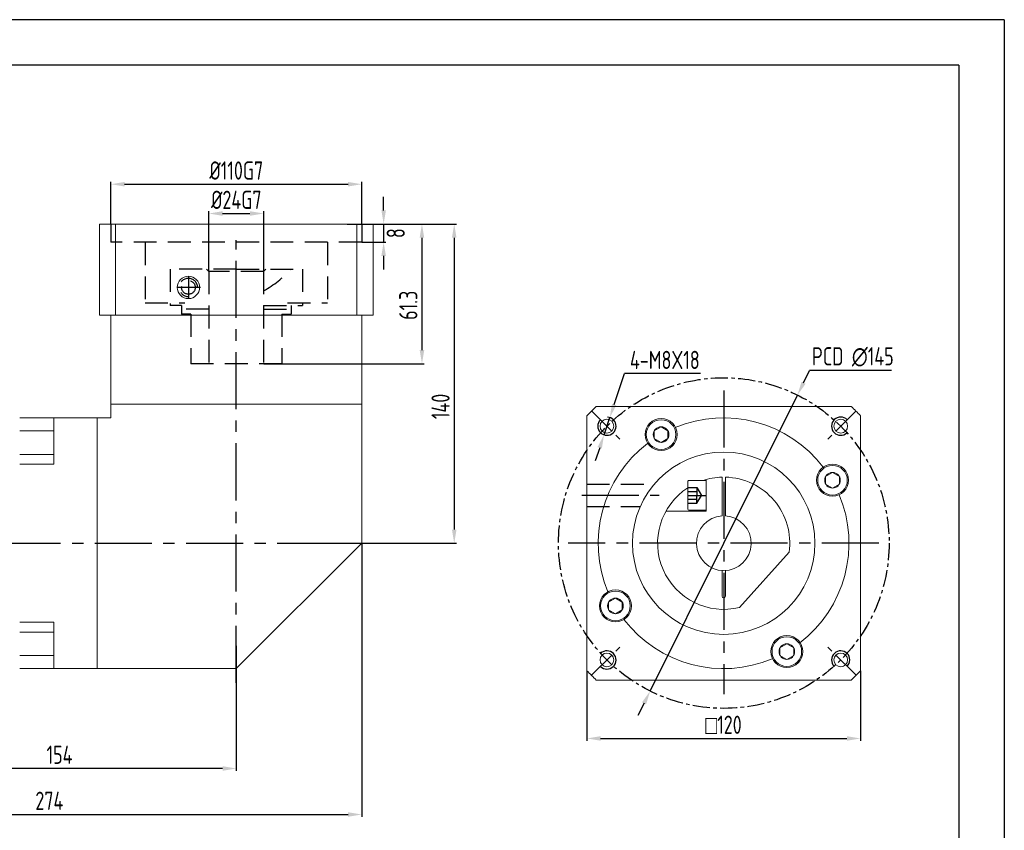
# Model space of a CAD drawing. Header units: millimetres. Extents: x -20 to 820, y -20 to 574.
# Tile 3 of 3: x 388 to 820, y 218 to 574. Entities that reach past the tile are written whole.
import ezdxf

# ---------------------------------------------------------------- set-up
doc = ezdxf.new("R2010")
doc.units = ezdxf.units.MM
doc.header["$LTSCALE"] = 20
doc.linetypes.add('CENTER', pattern=[2, 1.25, -0.25, 0.25, -0.25])
doc.linetypes.add('DASHED', pattern=[0.75, 0.5, -0.25])
doc.layers.get('0').update_dxf_attribs({"lineweight": 20})
doc.layers.add('1轮廓实线层', color=7, linetype='Continuous', lineweight=20)
for name, color, linetype in [('2细线层', 4, 'Continuous'), ('3中心线层', 1, 'CENTER'), ('4虚线层', 6, 'DASHED'), ('7标注层', 4, 'Continuous'), ('图框层', 7, 'Continuous')]:
    doc.layers.add(name, color=color, linetype=linetype)
doc.styles.get("Standard").update_dxf_attribs({"font": 'isocp.shx', "width": 0.8, "bigfont": 'gbcbig.shx'})
doc.styles.add('TH_GBDIM', font='isocp.shx', dxfattribs={"width": 0.8, "bigfont": 'gbcbig.shx'})
doc.dimstyles.new('TH_GBDIM', dxfattribs={"dimscale": 2, "dimtxt": 4, "dimasz": 3, "dimexe": 0.5, "dimexo": 0, "dimgap": 1, "dimtad": 1, "dimtoh": 1, "dimdec": 3, "dimdsep": 46, "dimtxsty": 'TH_GBDIM', "dimcen": 0, "dimclrd": 256, "dimclre": 256, "dimclrt": 256, "dimadec": 3, "dimazin": 2, "dimtfac": 0.714286, "dimtdec": 3, "dimtmove": 0, "dimatfit": 3, "dimfxl": 1, "dimtolj": 1, "dimtzin": 0, "dimlwd": -1, "dimarcsym": 0})
doc.dimstyles.new('TH_GBDIM$0', dxfattribs={"dimscale": 2, "dimtxt": 4, "dimasz": 3, "dimexe": 0.5, "dimexo": 0, "dimgap": 1, "dimtad": 1, "dimtoh": 1, "dimdec": 3, "dimdsep": 46, "dimtxsty": 'TH_GBDIM', "dimcen": 0, "dimclrd": 256, "dimclre": 256, "dimclrt": 256, "dimadec": 3, "dimazin": 2, "dimtfac": 0.714286, "dimtdec": 3, "dimtmove": 0, "dimatfit": 3, "dimfxl": 1, "dimtolj": 1, "dimtzin": 0, "dimlwd": -1, "dimarcsym": 0})

# ---------------------------------------------------------------- blocks, each defined once
blk = doc.blocks.new('A$C5D753234')
for p, q in [((-28.73, 3.96), (-6.94, 28.16)), ((-0.75, 23.25), (-0.75, 11.98)), ((0.75, 23.25), (0.75, 11.98)), ((-0.75, -11.98), (-0.75, -28.99)), ((0.75, -11.98), (0.75, -28.99)), ((7.75, -14), (7.75, -27.95)), ((7.75, -14), (25.4, -14))]:
    blk.add_line(p, q)
for centre, radius, start, end in [((0, 0), 29, 302.8952, 103.8516), ((0, 23.25), 0.75, 0, 180), ((0, 0), 12, 273.5833, 266.4167), ((0, 0), 29, 172.1484, 268.518), ((0, 0), 29, 271.482, 288.5086)]:
    blk.add_arc(centre, radius, start, end)
at = {"layer": '1轮廓实线层', "extrusion": (0, 1e-16, -1)}
for p, q in [((15.35, -14.5), (7.75, -14.5)), ((7.75, -14.5), (7.75, -21)), ((15.75, -21), (15.75, -14.9))]:
    blk.add_line(p, q, dxfattribs=at)
at = {"layer": '1轮廓实线层'}
for p, q in [((7.75, -27.5), (7.75, -21)), ((15.75, -21), (15.75, -27.1)), ((15.35, -27.5), (7.75, -27.5))]:
    blk.add_line(p, q, dxfattribs=at)
at = {"layer": '1轮廓实线层', "extrusion": (0, 1e-16, -1)}
blk.add_arc((-15.35, -14.9), 0.4, 90, 180, dxfattribs=at)
at = {"layer": '1轮廓实线层'}
blk.add_arc((15.35, -27.1), 0.4, 270, 0, dxfattribs=at)
at = {"layer": '3中心线层'}
blk.add_line((15.87, -21), (7.49, -21), dxfattribs=at)
at = {"layer": '4虚线层', "extrusion": (0, 1e-16, -1)}
for p, q in [((11.75, -17.57), (9.77, -21)), ((15.75, -17.57), (11.75, -17.57)), ((11.75, -17.57), (11.75, -21)), ((15.75, -19.3), (11.75, -19.3))]:
    blk.add_line(p, q, dxfattribs=at)
at = {"layer": '4虚线层'}
for p, q in [((11.75, -24.43), (9.77, -21)), ((11.75, -24.43), (11.75, -21)), ((15.75, -22.7), (11.75, -22.7)), ((15.75, -24.43), (11.75, -24.43))]:
    blk.add_line(p, q, dxfattribs=at)
blk = doc.blocks.new('A$C22961491')
at = {"layer": '1轮廓实线层'}
for p, q in [((-55.89, 60), (55.89, 60)), ((-60, -55.89), (-60, 55.89)), ((60, 55.89), (60, -55.89)), ((55.89, -60), (-55.89, -60))]:
    blk.add_line(p, q, dxfattribs=at)
for start, end in [(132.9703, 137.0297), (42.9703, 47.0297), (222.9703, 227.0297), (312.9703, 317.0297)]:
    blk.add_arc((0, 0), 82, start, end, dxfattribs=at)
at = {"layer": '3中心线层'}
for p, q in [((0, 66.95), (0, -66.13)), ((68.03, 0), (-68.16, 0))]:
    blk.add_line(p, q, dxfattribs=at)
blk = doc.blocks.new('*D21')
at = {"layer": '7标注层', "lineweight": -2}
for p, q in [((636.94, 288.49), (636.94, 257.76)), ((756.94, 288.49), (756.94, 257.76))]:
    blk.add_line(p, q, dxfattribs=at)
at = {"layer": '7标注层'}
blk.add_line((642.94, 258.76), (750.94, 258.76), dxfattribs=at)
for points in [[(642.94, 259.76), (642.94, 257.76), (636.94, 258.76)], [(750.94, 257.76), (750.94, 259.76), (756.94, 258.76)]]:
    blk.add_solid(points, dxfattribs=at)
at = {"layer": 'Defpoints', "color": 0}
for p in [(636.94, 288.49), (756.94, 288.49), (756.94, 258.76)]:
    blk.add_point(p, dxfattribs=at)
at = {"layer": '7标注层', "insert": (696.87, 264.76), "char_height": 8, "attachment_point": 5, "style": 'TH_GBDIM'}
blk.add_mtext('\\A1;{\\Famgdt;o}120', dxfattribs=at)
blk = doc.blocks.new('*D22')
at = {"layer": '7标注层', "lineweight": -2}
for p, q in [((471.17, 463.58), (471.17, 489.99)), ((495.17, 463.58), (495.17, 489.99))]:
    blk.add_line(p, q, dxfattribs=at)
at = {"layer": '7标注层'}
blk.add_line((477.17, 488.99), (489.17, 488.99), dxfattribs=at)
for points in [[(477.17, 489.99), (477.17, 487.99), (471.17, 488.99)], [(489.17, 487.99), (489.17, 489.99), (495.17, 488.99)]]:
    blk.add_solid(points, dxfattribs=at)
at = {"layer": 'Defpoints', "color": 0}
for p in [(495.17, 488.99), (471.17, 463.58), (495.17, 463.58)]:
    blk.add_point(p, dxfattribs=at)
at = {"layer": '7标注层', "insert": (483.17, 494.99), "char_height": 8, "attachment_point": 5}
blk.add_mtext('\\A1;{%%c24}{}{G7{\\H0.7x;}{}}', dxfattribs=at)
blk = doc.blocks.new('A$C27CB074C')
blk.add_circle((-33.5, -21), 4.9)
at = {"layer": '4虚线层'}
for p, q in [((-41.5, 0), (-41.5, 29)), ((-41.5, 29), (-25.5, 29)), ((-25.5, 12), (-25.5, 29)), ((-25.5, 24), (-21.8, 24)), ((-24, 12), (-24, 24)), ((-21.8, 20), (-21.8, 24)), ((-21.8, 20), (0, 20)), ((0, 20), (0, -20)), ((-40.5, 12), (-41.5, 13)), ((-40.5, 12), (0, 12)), ((-40.5, 12), (-40.5, -12)), ((-40.5, -12), (-41.5, -13)), ((-40.5, -12), (0, -12)), ((-24, -12), (-24, -24)), ((-33.5, -15.7), (-33.5, -26.1)), ((-38.4, -21), (-28.44, -21)), ((-21.8, -20), (-21.8, -24)), ((-21.8, -20), (0, -20)), ((-25.5, -24), (-25.5, -29)), ((-25.5, -24), (-21.8, -24)), ((-21.8, -23.68), (-22.12, -24)), ((-41.5, -29), (-25.5, -29))]:
    blk.add_line(p, q, dxfattribs=at)
at = {"layer": '4虚线层', "linetype": 'DASHED'}
blk.add_line((-41.5, 0), (-41.5, -29), dxfattribs=at)
at = {"layer": '4虚线层'}
blk.add_circle((-33.5, -21), 3, dxfattribs=at)
for centre, radius, start, end in [((-75.45, -12.71), 50, 29.619, 47.2422), ((-33.5, -21), 4, 90, 0)]:
    blk.add_arc(centre, radius, start, end, dxfattribs=at)
blk = doc.blocks.new('*D36')
at = {"layer": '7标注层', "lineweight": -2}
for p, q in [((531.84, 484.38), (565.59, 484.38)), ((495.22, 423.08), (565.59, 423.08))]:
    blk.add_line(p, q, dxfattribs=at)
at = {"layer": '7标注层'}
blk.add_line((564.59, 478.38), (564.59, 429.08), dxfattribs=at)
for points in [[(565.59, 478.38), (563.59, 478.38), (564.59, 484.38)], [(563.59, 429.08), (565.59, 429.08), (564.59, 423.08)]]:
    blk.add_solid(points, dxfattribs=at)
at = {"layer": 'Defpoints', "color": 0}
for p in [(531.84, 484.38), (495.22, 423.08), (564.59, 423.08)]:
    blk.add_point(p, dxfattribs=at)
at = {"layer": '7标注层', "insert": (558.59, 448.73), "char_height": 8, "attachment_point": 5, "rotation": 90}
blk.add_mtext('\\A1;{61.3}{}{{\\H0.7x;}{}}', dxfattribs=at)
blk = doc.blocks.new('*D38')
at = {"layer": '7标注层', "lineweight": -2}
for p, q in [((543.17, 484.38), (579.74, 484.38)), ((523.16, 344.38), (579.74, 344.38))]:
    blk.add_line(p, q, dxfattribs=at)
at = {"layer": '7标注层'}
blk.add_line((578.74, 478.38), (578.74, 350.38), dxfattribs=at)
for points in [[(579.74, 478.38), (577.74, 478.38), (578.74, 484.38)], [(577.74, 350.38), (579.74, 350.38), (578.74, 344.38)]]:
    blk.add_solid(points, dxfattribs=at)
at = {"layer": 'Defpoints', "color": 0}
for p in [(543.17, 484.38), (523.16, 344.38), (578.74, 344.38)]:
    blk.add_point(p, dxfattribs=at)
at = {"layer": '7标注层', "insert": (572.74, 404.38), "char_height": 8, "attachment_point": 5, "rotation": 90, "style": 'TH_GBDIM'}
blk.add_mtext('\\A1;140', dxfattribs=at)
blk = doc.blocks.new('*D39')
at = {"layer": '7标注层', "lineweight": -2}
for p, q in [((483.17, 299.33), (483.17, 244.59)), ((329.17, 270.38), (329.17, 244.59))]:
    blk.add_line(p, q, dxfattribs=at)
at = {"layer": '7标注层'}
blk.add_line((477.17, 245.59), (335.17, 245.59), dxfattribs=at)
for points in [[(335.17, 246.59), (335.17, 244.59), (329.17, 245.59)], [(477.17, 244.59), (477.17, 246.59), (483.17, 245.59)]]:
    blk.add_solid(points, dxfattribs=at)
at = {"layer": 'Defpoints', "color": 0}
for p in [(483.17, 299.33), (329.17, 270.38), (329.17, 245.59)]:
    blk.add_point(p, dxfattribs=at)
at = {"layer": '7标注层', "insert": (405.64, 251.59), "char_height": 8, "attachment_point": 5, "style": 'TH_GBDIM'}
blk.add_mtext('\\A1;154', dxfattribs=at)
blk = doc.blocks.new('HHJZVDX')
at = {"layer": '1轮廓实线层'}
for p, q in [((-55, 61), (-55, 0)), ((-55, 61), (55, 61)), ((55, 61), (55, 55)), ((61, 55), (55, 55)), ((61, -55), (61, 55)), ((61, 55), (95, 55)), ((80, 34.64), (80, 55)), ((95, 49.27), (80, 49.27)), ((95, 38.95), (80, 38.95)), ((95, 34.64), (80, 34.64)), ((-55, 0), (0, -55)), ((95, -34.64), (80, -34.64)), ((80, -34.64), (80, -55)), ((95, -38.95), (80, -38.95)), ((95, -49.27), (80, -49.27)), ((0, -55), (61, -55)), ((61, -55), (95, -55))]:
    blk.add_line(p, q, dxfattribs=at)
blk = doc.blocks.new('*D42')
at = {"layer": '7标注层', "lineweight": -2}
for p, q in [((428.17, 484.38), (428.17, 502.84)), ((538.17, 484.58), (538.17, 502.84))]:
    blk.add_line(p, q, dxfattribs=at)
at = {"layer": '7标注层'}
blk.add_line((434.17, 501.84), (532.17, 501.84), dxfattribs=at)
for points in [[(434.17, 502.84), (434.17, 500.84), (428.17, 501.84)], [(532.17, 500.84), (532.17, 502.84), (538.17, 501.84)]]:
    blk.add_solid(points, dxfattribs=at)
at = {"layer": 'Defpoints', "color": 0}
for p in [(538.17, 501.84), (428.17, 484.38), (538.17, 484.58)]:
    blk.add_point(p, dxfattribs=at)
at = {"layer": '7标注层', "insert": (483.17, 507.84), "char_height": 8, "attachment_point": 5}
blk.add_mtext('\\A1;{%%c110}{}{G7{\\H0.7x;}{}}', dxfattribs=at)
blk = doc.blocks.new('A$C30EF5B34')
at = {"layer": '4虚线层'}
for p, q in [((0, 55), (8, 55)), ((8, -55), (8, 55)), ((8, 40), (34.6, 40)), ((34.6, 40), (34.6, 22.5)), ((34.6, -22.5), (34.6, -40)), ((8, -40), (34.6, -40))]:
    blk.add_line(p, q, dxfattribs=at)
at = {"layer": '4虚线层', "linetype": 'DASHED'}
blk.add_line((0, -55), (8, -55), dxfattribs=at)
blk = doc.blocks.new('FGHGH')
at = {"color": 7, "linetype": 'Continuous'}
for p, q in [((-60, 79), (-60, 49)), ((-52.92, 79), (-60, 79)), ((-52.92, 39), (-52.92, 79)), ((-52.92, 79), (52.92, 79)), ((52.92, 79), (52.92, 39)), ((60, 79), (52.92, 79)), ((60, 49), (60, 79)), ((-60, 39), (-55, 39)), ((-30.72, 39), (-55, 39)), ((-55, 39), (-55, 0)), ((-19.21, 39), (-30.72, 39)), ((-19.21, 39), (19.21, 39)), ((19.21, 39), (30.72, 39)), ((55, 39), (30.72, 39)), ((60, 39), (55, 39)), ((55, 0), (55, 39)), ((-30.72, 0), (-55, 0)), ((30.72, 0), (-30.72, 0)), ((55, 0), (30.72, 0))]:
    blk.add_line(p, q, dxfattribs=at)
for points, knots in [([(-60, 49), (-60, 46.87), (-60, 44.9), (-60, 41.48), (-60, 40.04), (-60, 39)], [0, 0, 0, 0, 0.5, 0.5, 1, 1, 1, 1]), ([(60, 39), (60, 39.26), (60, 39.54), (60, 40.16), (60, 40.5), (60, 41.56), (60, 42.36), (60, 44.92), (60, 46.89), (60, 49)], [0, 0, 0, 0, 0.125, 0.125, 0.25, 0.25, 0.5, 0.5, 1, 1, 1, 1])]:
    blk.add_open_spline(points, degree=3, knots=knots, dxfattribs=at)
blk = doc.blocks.new('*D155')
at = {"layer": '7标注层'}
for p, q in [((-48.09, 60.75), (-43.55, 74.31)), ((-10.19, 74.31), (-43.55, 74.31)), ((-52.54, 47.47), (-50, 55.06)), ((-54.44, 41.78), (-56.35, 36.09))]:
    blk.add_line(p, q, dxfattribs=at)
at = {"layer": '7标注层', "lineweight": -2}
blk.add_arc((-51.27, 51.27), 4, 43.4192, 85.8472, dxfattribs=at)
at = {"layer": '7标注层'}
for points in [[(-49.04, 61.07), (-47.14, 60.43), (-50, 55.06)], [(-53.49, 41.47), (-55.39, 42.1), (-52.54, 47.47)]]:
    blk.add_solid(points, dxfattribs=at)
at = {"layer": 'Defpoints', "color": 0}
for p in [(-50, 55.06), (-52.54, 47.47)]:
    blk.add_point(p, dxfattribs=at)
at = {"layer": '7标注层', "insert": (-25.87, 80.31), "char_height": 8, "attachment_point": 5, "style": 'TH_GBDIM'}
blk.add_mtext('\\A1;4-M8X18', dxfattribs=at)
blk = doc.blocks.new('*D156')
at = {"layer": '7标注层'}
for p, q in [((34.97, 70.28), (37.64, 75.65)), ((73.56, 75.65), (37.64, 75.65)), ((-32.3, -64.91), (32.3, 64.91)), ((-34.97, -70.28), (-37.64, -75.65))]:
    blk.add_line(p, q, dxfattribs=at)
for points in [[(34.08, 70.73), (35.87, 69.83), (32.3, 64.91)], [(-34.08, -70.73), (-35.87, -69.83), (-32.3, -64.91)]]:
    blk.add_solid(points, dxfattribs=at)
at = {"layer": 'Defpoints', "color": 0}
for p in [(32.3, 64.91), (-32.3, -64.91)]:
    blk.add_point(p, dxfattribs=at)
at = {"layer": '7标注层', "insert": (56.6, 81.65), "char_height": 8, "attachment_point": 5, "style": 'TH_GBDIM'}
blk.add_mtext('\\A1;PCD ∅145', dxfattribs=at)
blk = doc.blocks.new('A$C3BEE515E')
at = {"layer": '1轮廓实线层'}
for centre in [(-27.5, 47.63), (47.63, 27.5), (-47.63, -27.5), (27.5, -47.63)]:
    blk.add_circle(centre, 7, dxfattribs=at)
at = {"layer": '3中心线层'}
blk.add_line((-21.03, -62.29), (-21.03, -28.45), dxfattribs=at)
at = {"layer": '4虚线层'}
for p, q in [((-25.93, -60.18), (-25.93, -30.56)), ((-16.13, -60.18), (-16.13, -36.71))]:
    blk.add_line(p, q, dxfattribs=at)
blk = doc.blocks.new('FFGSG-S5FD5H')
at = {"layer": '1轮廓实线层', "extrusion": (1.22461e-16, 0, -1)}
blk.add_lwpolyline([(-861.24, 2217.08), (-858.24, 2218.81), (-858.24, 2222.21), (-861.24, 2223.94)], dxfattribs=at)
at = {"layer": '1轮廓实线层'}
blk.add_lwpolyline([(861.24, 2217.08), (864.24, 2218.81), (864.24, 2222.21), (861.24, 2223.94)], dxfattribs=at)
for radius in [6.5, 3.43]:
    blk.add_circle((861.24, 2220.51), radius, dxfattribs=at)
blk = doc.blocks.new('*D149')
at = {"layer": '7标注层'}
for p, q in [((547.79, 490.38), (547.79, 496.38)), ((547.79, 484.38), (547.79, 476.38)), ((547.79, 470.38), (547.79, 464.38))]:
    blk.add_line(p, q, dxfattribs=at)
at = {"layer": '7标注层', "lineweight": -2}
for p, q in [((538.17, 484.38), (548.79, 484.38)), ((538.17, 476.38), (548.79, 476.38))]:
    blk.add_line(p, q, dxfattribs=at)
at = {"layer": '7标注层'}
for points in [[(546.79, 490.38), (548.79, 490.38), (547.79, 484.38)], [(548.79, 470.38), (546.79, 470.38), (547.79, 476.38)]]:
    blk.add_solid(points, dxfattribs=at)
at = {"layer": 'Defpoints', "color": 0}
for p in [(538.17, 484.38), (538.17, 476.38), (547.79, 476.38)]:
    blk.add_point(p, dxfattribs=at)
at = {"layer": '7标注层', "insert": (553.08, 480.37), "char_height": 8, "attachment_point": 5, "rotation": 90, "style": 'TH_GBDIM'}
blk.add_mtext('\\A1;8', dxfattribs=at)
blk = doc.blocks.new('*D150')
at = {"layer": '7标注层', "lineweight": -2}
for p, q in [((538.17, 344.38), (538.17, 224.41)), ((264.17, 329.38), (264.17, 224.41))]:
    blk.add_line(p, q, dxfattribs=at)
at = {"layer": '7标注层', "color": 4}
blk.add_line((270.17, 225.41), (532.17, 225.41), dxfattribs=at)
for points in [[(270.17, 226.41), (270.17, 224.41), (264.17, 225.41)], [(532.17, 224.41), (532.17, 226.41), (538.17, 225.41)]]:
    blk.add_solid(points, dxfattribs=at)
at = {"layer": 'Defpoints', "color": 0}
for p in [(538.17, 344.38), (264.17, 329.38), (538.17, 225.41)]:
    blk.add_point(p, dxfattribs=at)
at = {"layer": '7标注层', "color": 4, "insert": (401.17, 231.41), "char_height": 8, "attachment_point": 5, "style": 'TH_GBDIM'}
blk.add_mtext('\\A1;274', dxfattribs=at)
blk = doc.blocks.new('A$C345466A3')
at = {"layer": '1轮廓实线层'}
for centre in [(-51.2652, 51.2652), (51.2652, 51.2652), (-51.2652, -51.2652), (51.2652, -51.2652)]:
    blk.add_circle(centre, 3, dxfattribs=at)
at = {"layer": '3中心线层', "ltscale": 0.5}
for p, q in [((-57.9828, 57.9828), (-45.4134, 45.4134)), ((57.9828, 57.9828), (45.4134, 45.4134)), ((-57.9828, -57.9828), (-45.4134, -45.4134)), ((57.9828, -57.9828), (45.4134, -45.4134))]:
    blk.add_line(p, q, dxfattribs=at)
at = {"layer": '3中心线层', "ltscale": 0.3}
blk.add_circle((0, 0), 72.5, dxfattribs=at)
at = {"layer": '7标注层', "ltscale": 0.2}
for centre, start, end in [((-51.2652, 51.2652), 135, 43.419226), ((51.2652, 51.2652), 45, 313.419226), ((-51.2652, -51.2652), 225, 133.419226), ((51.2652, -51.2652), 315, 223.419226)]:
    blk.add_arc(centre, 4, start, end, dxfattribs=at)
at = {"layer": '7标注层'}
dim = blk.add_diameter_dim_2p(p1=(-32.2989, -64.9079), p2=(32.2989, 64.9079), text='PCD <>', dimstyle='TH_GBDIM', override={"dimtol": 0, "dimlim": 0}, dxfattribs=at)
dim.commit()
dim.dimension.update_dxf_attribs({"geometry": '*D156', "text_midpoint": (56.6049, 81.6512)})
dim = blk.add_diameter_dim_2p(p1=(-52.5354, 47.4723), p2=(-49.9951, 55.0582), text='4-M8X18', dimstyle='TH_GBDIM', override={"dimgap": 1, "dimtad": 1, "dimtih": 0, "dimtoh": 1, "dimdec": 3, "dimlfac": 1, "dimse1": 0, "dimse2": 0, "dimsd1": 0, "dimsd2": 0, "dimtix": 0, "dimtofl": 1, "dimatfit": 3}, dxfattribs=at)
dim.commit()
dim.dimension.update_dxf_attribs({"geometry": '*D155', "text_midpoint": (-25.8687, 74.3083), "dimtype": 163})

msp = doc.modelspace()

# ---------------------------------------------------------------- linework, layer by layer
at = {"layer": '1轮廓实线层'}
msp.add_line((538.1652, 405.384), (428.1652, 405.384), dxfattribs=at)
msp.add_circle((696.9418, 344.3841), 40, dxfattribs=at)
for start, end in [(37.334095, 112.715495), (127.314173, 202.812812), (307.43461, 22.74836), (217.414496, 292.845169)]:
    msp.add_arc((696.8777, 344.3841), 55, start, end, dxfattribs=at)
at = {"layer": '2细线层'}
for q in [(-20, 574), (820, -20)]:
    msp.add_line((820, 574), q, dxfattribs=at)
at = {"layer": '3中心线层'}
for p, q in [((483.1652, 283.1972), (483.1652, 477.3666)), ((261.1203, 344.3841), (529.3429, 344.3841))]:
    msp.add_line(p, q, dxfattribs=at)
at = {"layer": '图框层'}
for q in [(0, 554), (800, 0)]:
    msp.add_line((800, 554), q, dxfattribs=at)

# ---------------------------------------------------------------- block references
for p in [(-191.7513, -1828.4581), (-116.5928, -1848.488), (-211.7812, -1903.6166), (-136.6227, -1923.6465)]:
    msp.add_blockref('FFGSG-S5FD5H', p)
at = {"layer": '1轮廓实线层', "xscale": -1}
for name, p in [('FGHGH', (483.1652, 405.384)), ('HHJZVDX', (483.1652, 344.384))]:
    msp.add_blockref(name, p, dxfattribs=at)
at = {"layer": '1轮廓实线层', "xscale": -1, "rotation": 90}
msp.add_blockref('A$C30EF5B34', (483.1652, 484.384), dxfattribs=at)
at = {"layer": '1轮廓实线层'}
for name, p, rotation in [('A$C27CB074C', (483.1652, 423.084), 270), ('A$C3BEE515E', (697.0489, 344.4598), 270.0774013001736)]:
    msp.add_blockref(name, p, dxfattribs=dict(at, rotation=rotation))
at = {"layer": '1轮廓实线层', "color": 1}
msp.add_blockref('A$C22961491', (696.9418, 344.3841), dxfattribs=at)
at = {"layer": '1轮廓实线层', "color": 1, "rotation": 180}
msp.add_blockref('A$C5D753234', (696.9418, 344.3841), dxfattribs=at)
at = {"layer": '3中心线层', "color": 1, "ltscale": 0.3}
msp.add_blockref('A$C345466A3', (696.9795, 344.4598), dxfattribs=at)

# ---------------------------------------------------------------- dimensions: what is measured, and where the dimension line sits
at = {"layer": '7标注层'}
for base, p1, p2, angle, text, picture, middle in [((538.1652, 501.8439), (428.1652, 484.384), (538.1652, 484.5797), 180, '{%%c<>}{}{G7{\\H0.7x;}{}}', '*D42', (483.1652, 501.8439)), ((495.1652, 488.9929), (471.1652, 463.584), (495.1652, 463.584), 180, '{%%c<>}{}{G7{\\H0.7x;}{}}', '*D22', (483.1652, 488.9929)), ((564.5862, 423.084), (531.8381, 484.384), (495.2152, 423.084), 270, '{<>}{}{{\\H0.7x;}{}}', '*D36', (564.5862, 448.734))]:
    dim = msp.add_linear_dim(base=base, p1=p1, p2=p2, angle=angle, text=text, dimstyle='TH_GBDIM', override={"dimtxsty": 'Standard'}, dxfattribs=at)
    dim.commit()
    dim.dimension.update_dxf_attribs({"geometry": picture, "text_midpoint": middle, "dimtype": 160})
dim = msp.add_linear_dim(base=(547.7925, 476.384), p1=(538.1652, 484.384), p2=(538.1652, 476.384), angle=90, dimstyle='TH_GBDIM$0', override={"dimscale": 2, "dimtmove": 2}, dxfattribs=at)
dim.commit()
dim.dimension.update_dxf_attribs({"geometry": '*D149', "text_midpoint": (553.0812, 480.3719), "dimtype": 160})
for base, p1, p2, angle, picture, middle in [((578.7357, 344.384), (543.1652, 484.384), (523.1606, 344.384), 90, '*D38', (578.7357, 404.384)), ((329.1652, 245.5943), (483.1652, 299.3269), (329.1652, 270.384), 180, '*D39', (405.6366, 245.5943))]:
    dim = msp.add_linear_dim(base=base, p1=p1, p2=p2, angle=angle, dimstyle='TH_GBDIM', dxfattribs=at)
    dim.commit()
    dim.dimension.update_dxf_attribs({"geometry": picture, "text_midpoint": middle, "dimtype": 160})
dim = msp.add_linear_dim(base=(538.1652, 225.415), p1=(264.1652, 329.384), p2=(538.1652, 344.384), dimstyle='TH_GBDIM$0', override={"dimscale": 2, "dimclrd": 4, "dimclrt": 4}, dxfattribs=at)
dim.commit()
dim.dimension.update_dxf_attribs({"geometry": '*D150', "text_midpoint": (401.1652, 231.415)})
at = {"layer": '7标注层', "color": 1}
dim = msp.add_linear_dim(base=(756.9418, 258.7637), p1=(636.9418, 288.4913), p2=(756.9418, 288.4913), text='{\\Famgdt;o}<>', dimstyle='TH_GBDIM', override={"dimtol": 0, "dimlim": 0}, dxfattribs=at)
dim.commit()
dim.dimension.update_dxf_attribs({"geometry": '*D21', "text_midpoint": (696.8655, 258.7637), "dimtype": 160})

doc.saveas('drawing.dxf')
